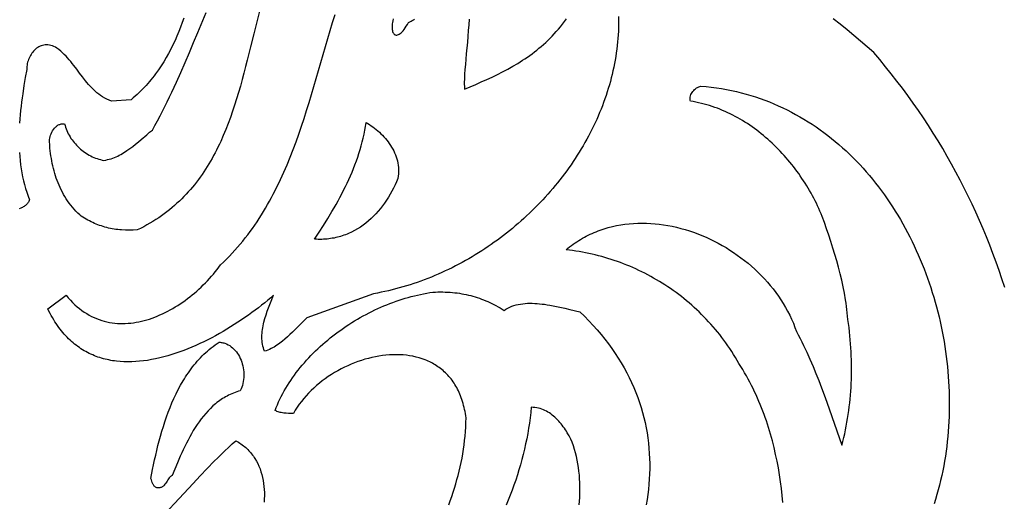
# Model space of a CAD drawing. Extents: x 1.3 to 22.6, y 1.3 to 22.7.
# Tile 9 of 12: x 11 to 14.8, y 13.1 to 15. Entities that reach past the tile are written whole.
import ezdxf

# ---------------------------------------------------------------- set-up
doc = ezdxf.new("R2010")
doc.units = 0

msp = doc.modelspace()

# ---------------------------------------------------------------- linework, layer by layer
for points in [[(11.9596, 15.0095), (11.9466, 14.9584), (11.934, 14.9072), (11.9215, 14.8561), (11.9089, 14.8052), (11.9024, 14.7798), (11.8958, 14.7546), (11.8891, 14.7295), (11.8821, 14.7045), (11.875, 14.6798), (11.8675, 14.6552), (11.8598, 14.6308), (11.8518, 14.6066), (11.8434, 14.5827), (11.8347, 14.5591), (11.8255, 14.5358), (11.8159, 14.5127), (11.8058, 14.49), (11.8006, 14.4788), (11.7952, 14.4676), (11.7897, 14.4566), (11.7841, 14.4456), (11.7783, 14.4348), (11.7724, 14.424), (11.7663, 14.4134), (11.7601, 14.4028), (11.7537, 14.3924), (11.7471, 14.382), (11.7404, 14.3718), (11.7336, 14.3617), (11.7265, 14.3517), (11.7193, 14.3418), (11.7119, 14.3321), (11.7043, 14.3224), (11.6965, 14.3129), (11.6885, 14.3036), (11.6803, 14.2943), (11.6719, 14.2852), (11.6633, 14.2762), (11.6545, 14.2674), (11.6455, 14.2587), (11.6363, 14.2501), (11.6269, 14.2417), (11.6172, 14.2335), (11.6073, 14.2254), (11.5972, 14.2174), (11.5868, 14.2096), (11.5762, 14.202), (11.5654, 14.1945), (11.5543, 14.1872), (11.5429, 14.18), (11.5313, 14.1731), (11.5195, 14.1663), (11.5073, 14.1596), (11.4949, 14.1532), (11.4823, 14.1469), (11.467, 14.146), (11.4518, 14.1458), (11.4368, 14.146), (11.4219, 14.1469), (11.4145, 14.1475), (11.4072, 14.1483), (11.3999, 14.1493), (11.3927, 14.1504), (11.3855, 14.1516), (11.3783, 14.153), (11.3712, 14.1545), (11.3642, 14.1562), (11.3572, 14.1581), (11.3503, 14.1601), (11.3434, 14.1623), (11.3366, 14.1646), (11.3298, 14.1671), (11.3231, 14.1697), (11.3164, 14.1725), (11.3099, 14.1755), (11.3033, 14.1786), (11.2969, 14.1819), (11.2905, 14.1854), (11.2841, 14.189), (11.2779, 14.1928), (11.2717, 14.1968), (11.2655, 14.2009), (11.2595, 14.2052), (11.2519, 14.2125), (11.2446, 14.2199), (11.2377, 14.2275), (11.231, 14.2352), (11.2246, 14.2431), (11.2185, 14.2512), (11.2127, 14.2593), (11.2071, 14.2676), (11.2019, 14.2761), (11.1969, 14.2846), (11.1921, 14.2933), (11.1876, 14.3021), (11.1833, 14.311), (11.1793, 14.32), (11.1755, 14.3291), (11.172, 14.3382), (11.1687, 14.3475), (11.1656, 14.3569), (11.1627, 14.3663), (11.16, 14.3758), (11.1575, 14.3853), (11.1552, 14.3949), (11.1531, 14.4046), (11.1512, 14.4143), (11.1495, 14.4241), (11.1479, 14.4339), (11.1465, 14.4437), (11.1453, 14.4536), (11.1442, 14.4634), (11.1433, 14.4733), (11.1419, 14.4931), (11.1422, 14.4978), (11.143, 14.503), (11.1443, 14.5084), (11.1461, 14.5141), (11.1484, 14.5198), (11.1512, 14.5256), (11.1544, 14.5312), (11.158, 14.5366), (11.162, 14.5416), (11.1642, 14.544), (11.1665, 14.5462), (11.1689, 14.5483), (11.1713, 14.5502), (11.1739, 14.552), (11.1765, 14.5536), (11.1793, 14.5549), (11.1821, 14.5561), (11.185, 14.557), (11.188, 14.5577), (11.191, 14.5582), (11.1942, 14.5583), (11.1974, 14.5582), (11.2007, 14.5578), (11.2025, 14.5512), (11.2045, 14.5447), (11.2068, 14.5383), (11.2093, 14.532), (11.2121, 14.5257), (11.2152, 14.5196), (11.2184, 14.5136), (11.2219, 14.5076), (11.2256, 14.5018), (11.2296, 14.4962), (11.2337, 14.4906), (11.238, 14.4852), (11.2425, 14.48), (11.2472, 14.4749), (11.252, 14.47), (11.257, 14.4652), (11.2622, 14.4606), (11.2675, 14.4562), (11.273, 14.4519), (11.2786, 14.4479), (11.2843, 14.444), (11.2901, 14.4404), (11.2961, 14.437), (11.3021, 14.4337), (11.3083, 14.4308), (11.3145, 14.428), (11.3208, 14.4255), (11.3272, 14.4232), (11.3337, 14.4212), (11.3402, 14.4194), (11.3467, 14.4179), (11.3533, 14.4166), (11.3604, 14.4179), (11.3673, 14.4194), (11.3741, 14.4211), (11.3808, 14.4231), (11.3874, 14.4254), (11.3939, 14.4278), (11.4002, 14.4305), (11.4065, 14.4334), (11.4127, 14.4364), (11.4187, 14.4397), (11.4247, 14.4431), (11.4307, 14.4466), (11.4365, 14.4503), (11.4423, 14.4542), (11.4537, 14.4622), (11.4649, 14.4707), (11.4759, 14.4795), (11.4868, 14.4885), (11.4976, 14.4977), (11.5192, 14.5161), (11.5301, 14.5252), (11.541, 14.5342), (11.5511, 14.5521), (11.561, 14.5702), (11.5707, 14.5885), (11.5802, 14.6068), (11.5896, 14.6253), (11.5988, 14.6439), (11.6079, 14.6626), (11.6168, 14.6814), (11.6343, 14.7193), (11.6513, 14.7574), (11.668, 14.7958), (11.6845, 14.8344), (11.7008, 14.8732), (11.717, 14.912), (11.7493, 14.9896)], [(11.6632, 14.9679), (11.6569, 14.9503), (11.6504, 14.9327), (11.6435, 14.9153), (11.6363, 14.8981), (11.6288, 14.881), (11.6209, 14.8641), (11.6126, 14.8474), (11.6038, 14.8309), (11.5947, 14.8146), (11.585, 14.7985), (11.5749, 14.7827), (11.5643, 14.767), (11.5532, 14.7516), (11.5475, 14.744), (11.5416, 14.7365), (11.5355, 14.729), (11.5293, 14.7217), (11.523, 14.7143), (11.5165, 14.7071), (11.5099, 14.6999), (11.5031, 14.6928), (11.4962, 14.6857), (11.4891, 14.6788), (11.4818, 14.6719), (11.4744, 14.6651), (11.4668, 14.6583), (11.459, 14.6517), (11.3825, 14.6458), (11.3733, 14.6493), (11.3646, 14.6532), (11.3562, 14.6575), (11.3481, 14.6623), (11.3404, 14.6673), (11.333, 14.6727), (11.3259, 14.6784), (11.319, 14.6844), (11.3123, 14.6907), (11.3059, 14.6971), (11.2996, 14.7038), (11.2935, 14.7107), (11.2875, 14.7178), (11.2817, 14.7249), (11.2703, 14.7396), (11.2591, 14.7546), (11.2479, 14.7697), (11.2366, 14.7846), (11.2308, 14.792), (11.2249, 14.7993), (11.2189, 14.8064), (11.2127, 14.8135), (11.2063, 14.8203), (11.1998, 14.827), (11.193, 14.8334), (11.186, 14.8396), (11.1787, 14.8456), (11.1711, 14.8512), (11.1651, 14.8548), (11.1592, 14.8577), (11.1534, 14.8601), (11.1476, 14.8619), (11.142, 14.8632), (11.1364, 14.8639), (11.131, 14.8642), (11.1257, 14.864), (11.1205, 14.8633), (11.1155, 14.8622), (11.1106, 14.8607), (11.1058, 14.8588), (11.1012, 14.8565), (11.0968, 14.8539), (11.0925, 14.8509), (11.0884, 14.8476), (11.0846, 14.8441), (11.0809, 14.8402), (11.0774, 14.8361), (11.0741, 14.8318), (11.071, 14.8273), (11.0682, 14.8225), (11.0656, 14.8176), (11.0633, 14.8126), (11.0611, 14.8074), (11.0593, 14.8021), (11.0577, 14.7967), (11.0564, 14.7913), (11.0553, 14.7858), (11.0546, 14.7803), (11.0541, 14.7747), (11.054, 14.7692), (11.0485, 14.7381), (11.0433, 14.7066), (11.0385, 14.6746), (11.0363, 14.6585), (11.0342, 14.6424), (11.0323, 14.6262), (11.0306, 14.6099), (11.029, 14.5936), (11.0276, 14.5773), (11.0265, 14.561)], [(13.3474, 14.9744), (13.3476, 14.9602), (13.3475, 14.946), (13.3473, 14.9318), (13.3467, 14.9176), (13.346, 14.9035), (13.345, 14.8893), (13.3437, 14.8752), (13.3423, 14.8612), (13.3406, 14.8471), (13.3387, 14.8331), (13.3366, 14.8191), (13.3342, 14.8052), (13.3317, 14.7913), (13.3289, 14.7774), (13.3259, 14.7636), (13.3227, 14.7498), (13.3193, 14.7361), (13.3157, 14.7224), (13.3119, 14.7087), (13.3078, 14.6951), (13.3036, 14.6816), (13.2992, 14.6681), (13.2946, 14.6546), (13.2897, 14.6413), (13.2847, 14.6279), (13.2795, 14.6147), (13.2741, 14.6014), (13.2685, 14.5883), (13.2627, 14.5752), (13.2568, 14.5622), (13.2506, 14.5493), (13.2443, 14.5364), (13.2378, 14.5236), (13.2311, 14.5109), (13.2243, 14.4982), (13.2173, 14.4856), (13.2101, 14.4731), (13.2027, 14.4607), (13.1952, 14.4484), (13.1875, 14.4361), (13.1796, 14.424), (13.1716, 14.4119), (13.1634, 14.3999), (13.1551, 14.388), (13.1466, 14.3762), (13.138, 14.3645), (13.1292, 14.3529), (13.1202, 14.3414), (13.1111, 14.33), (13.1019, 14.3187), (13.0925, 14.3075), (13.083, 14.2964), (13.0733, 14.2854), (13.0635, 14.2745), (13.0536, 14.2637), (13.0435, 14.2531), (13.0333, 14.2425), (13.023, 14.2321), (13.0125, 14.2218), (13.002, 14.2116), (12.9913, 14.2015), (12.9804, 14.1916), (12.9695, 14.1817), (12.9584, 14.172), (12.9472, 14.1625), (12.9359, 14.153), (12.9245, 14.1437), (12.913, 14.1346), (12.9014, 14.1255), (12.8896, 14.1166), (12.8778, 14.1079), (12.8659, 14.0992), (12.8538, 14.0908), (12.8417, 14.0824), (12.8294, 14.0742), (12.8171, 14.0662), (12.8047, 14.0583), (12.7922, 14.0506), (12.7796, 14.043), (12.7669, 14.0356), (12.7541, 14.0283), (12.7412, 14.0212), (12.7283, 14.0142), (12.7153, 14.0074), (12.7022, 14.0008), (12.689, 13.9943), (12.6758, 13.988), (12.6624, 13.9819), (12.649, 13.976), (12.6356, 13.9702), (12.6221, 13.9646), (12.6085, 13.9591), (12.5948, 13.9539), (12.5811, 13.9488), (12.5674, 13.9439), (12.5536, 13.9392), (12.5397, 13.9347), (12.5258, 13.9303), (12.5118, 13.9262), (12.4978, 13.9222), (12.4837, 13.9185), (12.4696, 13.9149), (12.4554, 13.9115), (12.4413, 13.9083), (12.427, 13.9053), (12.4128, 13.9026), (12.3984, 13.9), (12.1401, 13.8061), (12.1303, 13.7972), (12.1208, 13.7881), (12.1021, 13.7694), (12.0835, 13.7508), (12.0741, 13.7417), (12.0646, 13.7327), (12.0548, 13.724), (12.0448, 13.7157), (12.0345, 13.7078), (12.0291, 13.704), (12.0237, 13.7003), (12.0182, 13.6968), (12.0125, 13.6934), (12.0068, 13.6902), (12.0008, 13.6872), (11.9948, 13.6843), (11.9886, 13.6816), (11.9822, 13.6791), (11.9757, 13.6767), (11.9731, 13.6834), (11.971, 13.6902), (11.9692, 13.697), (11.9678, 13.7039), (11.9668, 13.7109), (11.9661, 13.718), (11.9657, 13.7251), (11.9656, 13.7322), (11.9657, 13.7394), (11.9662, 13.7466), (11.9669, 13.7538), (11.9678, 13.761), (11.969, 13.7683), (11.9703, 13.7755), (11.9718, 13.7827), (11.9735, 13.7898), (11.9774, 13.8041), (11.9817, 13.8181), (11.9864, 13.8318), (11.9914, 13.8452), (11.9964, 13.8582), (12.0014, 13.8707), (12.0108, 13.8941), (11.9996, 13.8844), (11.9881, 13.8747), (11.9763, 13.8651), (11.9643, 13.8554), (11.9519, 13.8458), (11.9393, 13.8362), (11.9264, 13.8266), (11.9133, 13.8171), (11.8999, 13.8078), (11.8863, 13.7985), (11.8725, 13.7893), (11.8585, 13.7802), (11.8443, 13.7713), (11.8299, 13.7625), (11.8154, 13.7539), (11.8007, 13.7455), (11.7859, 13.7373), (11.7709, 13.7293), (11.7558, 13.7215), (11.7406, 13.7139), (11.7253, 13.7067), (11.7099, 13.6996), (11.6944, 13.6929), (11.6789, 13.6865), (11.6633, 13.6804), (11.6477, 13.6746), (11.632, 13.6691), (11.6164, 13.6641), (11.6007, 13.6593), (11.585, 13.655), (11.5694, 13.6511), (11.5537, 13.6476), (11.5381, 13.6445), (11.5226, 13.6418), (11.5071, 13.6397), (11.4917, 13.638), (11.4764, 13.6367), (11.4611, 13.636), (11.446, 13.6358), (11.431, 13.6362), (11.4161, 13.637), (11.4014, 13.6385), (11.3941, 13.6394), (11.3868, 13.6405), (11.3796, 13.6417), (11.3724, 13.6431), (11.3652, 13.6446), (11.3581, 13.6463), (11.3511, 13.6481), (11.3441, 13.6501), (11.3371, 13.6523), (11.3302, 13.6546), (11.3234, 13.6571), (11.3166, 13.6597), (11.3098, 13.6625), (11.3031, 13.6655), (11.2965, 13.6686), (11.2899, 13.6719), (11.2834, 13.6754), (11.277, 13.679), (11.2706, 13.6829), (11.2643, 13.6869), (11.258, 13.6911), (11.2519, 13.6954), (11.2458, 13.7), (11.2397, 13.7047), (11.2337, 13.7096), (11.2278, 13.7148), (11.222, 13.7201), (11.2163, 13.7256), (11.2106, 13.7313), (11.205, 13.7371), (11.1995, 13.7432), (11.1941, 13.7495), (11.1888, 13.756), (11.1835, 13.7627), (11.1784, 13.7696), (11.1733, 13.7767), (11.1683, 13.784), (11.1634, 13.7915), (11.1586, 13.7993), (11.1539, 13.8072), (11.1493, 13.8154), (11.1448, 13.8238), (11.1403, 13.8324), (11.136, 13.8412), (11.2066, 13.8941), (11.2149, 13.8841), (11.2234, 13.8747), (11.232, 13.8658), (11.2408, 13.8574), (11.2497, 13.8495), (11.2587, 13.8421), (11.2678, 13.8352), (11.2771, 13.8288), (11.2864, 13.8228), (11.2959, 13.8173), (11.3054, 13.8122), (11.3151, 13.8076), (11.3249, 13.8034), (11.3347, 13.7997), (11.3446, 13.7964), (11.3546, 13.7935), (11.3646, 13.791), (11.3747, 13.789), (11.3848, 13.7873), (11.395, 13.786), (11.4053, 13.7851), (11.4156, 13.7846), (11.4259, 13.7845), (11.4362, 13.7847), (11.4466, 13.7853), (11.4569, 13.7862), (11.4673, 13.7875), (11.4777, 13.7891), (11.4881, 13.791), (11.4984, 13.7933), (11.5088, 13.7958), (11.5191, 13.7987), (11.5294, 13.8019), (11.5397, 13.8054), (11.5499, 13.8091), (11.5601, 13.8132), (11.5703, 13.8175), (11.5804, 13.8221), (11.5904, 13.8269), (11.6004, 13.832), (11.6103, 13.8373), (11.6201, 13.8429), (11.6298, 13.8487), (11.6395, 13.8548), (11.649, 13.861), (11.6585, 13.8675), (11.6678, 13.8741), (11.6771, 13.881), (11.6862, 13.888), (11.6952, 13.8952), (11.7041, 13.9026), (11.7128, 13.9102), (11.7214, 13.9179), (11.7299, 13.9258), (11.7382, 13.9339), (11.7463, 13.942), (11.7543, 13.9503), (11.7622, 13.9588), (11.7698, 13.9673), (11.7773, 13.976), (11.7846, 13.9847), (11.7917, 13.9936), (11.7986, 14.0025), (11.8053, 14.0116), (11.8169, 14.0225), (11.8282, 14.0337), (11.8393, 14.0449), (11.8501, 14.0564), (11.8607, 14.068), (11.8711, 14.0797), (11.8813, 14.0916), (11.8912, 14.1037), (11.9009, 14.1159), (11.9105, 14.1282), (11.9198, 14.1406), (11.9288, 14.1532), (11.9377, 14.166), (11.9465, 14.1788), (11.955, 14.1918), (11.9633, 14.2049), (11.9714, 14.2182), (11.9794, 14.2315), (11.9872, 14.245), (11.9948, 14.2585), (12.0023, 14.2722), (12.0096, 14.286), (12.0167, 14.2999), (12.0237, 14.3139), (12.0306, 14.328), (12.0373, 14.3421), (12.0439, 14.3564), (12.0503, 14.3707), (12.0628, 14.3997), (12.0748, 14.4289), (12.0864, 14.4585), (12.0976, 14.4883), (12.1083, 14.5183), (12.1188, 14.5486), (12.1289, 14.579), (12.1388, 14.6096), (12.1484, 14.6404), (12.1579, 14.6713), (12.1671, 14.7022), (12.1763, 14.7333), (12.1943, 14.7954), (12.2122, 14.8576), (12.2303, 14.9196), (12.2396, 14.9504), (12.2489, 14.9811)], [(12.4742, 14.9645), (12.4727, 14.9577), (12.4716, 14.9513), (12.4707, 14.9451), (12.4702, 14.9393), (12.47, 14.9338), (12.4701, 14.9288), (12.4705, 14.9241), (12.4712, 14.9198), (12.4721, 14.9159), (12.4733, 14.9124), (12.4748, 14.9094), (12.4765, 14.9069), (12.4785, 14.9049), (12.4806, 14.9033), (12.483, 14.9023), (12.4856, 14.9018), (12.4884, 14.9019), (12.4914, 14.9025), (12.4945, 14.9037), (12.4979, 14.9055), (12.5013, 14.9079), (12.505, 14.9109), (12.5087, 14.9146), (12.5126, 14.9189), (12.5167, 14.9239), (12.5208, 14.9296), (12.525, 14.936), (12.5293, 14.9431), (12.5337, 14.951), (12.5386, 14.9533), (12.5434, 14.9558), (12.548, 14.9584), (12.5525, 14.9612), (12.5569, 14.9641)], [(12.768, 14.964), (12.7668, 14.942), (12.7652, 14.9195), (12.7634, 14.8969), (12.7615, 14.8743), (12.7575, 14.8299), (12.7538, 14.788), (12.7523, 14.7684), (12.751, 14.75), (12.7502, 14.7331), (12.7498, 14.7178), (12.7498, 14.7108), (12.7499, 14.7042), (12.7502, 14.6982), (12.7506, 14.6927), (12.7941, 14.7111), (12.8154, 14.7204), (12.8364, 14.7298), (12.8572, 14.7395), (12.8777, 14.7493), (12.8979, 14.7595), (12.9178, 14.77), (12.9373, 14.7809), (12.9566, 14.7923), (12.9661, 14.7982), (12.9755, 14.8042), (12.9848, 14.8104), (12.9941, 14.8167), (13.0033, 14.8232), (13.0123, 14.8298), (13.0213, 14.8366), (13.0302, 14.8436), (13.0391, 14.8508), (13.0478, 14.8582), (13.0564, 14.8657), (13.065, 14.8735), (13.0735, 14.8815), (13.0818, 14.8897), (13.0901, 14.8982), (13.0983, 14.9069), (13.1063, 14.9158), (13.1143, 14.925), (13.1222, 14.9344), (13.13, 14.9441), (13.1377, 14.9541), (13.1453, 14.9643)], [(14.8437, 13.9244), (14.833, 13.9573), (14.8218, 13.9901), (14.8102, 14.0227), (14.7982, 14.0552), (14.7858, 14.0876), (14.7729, 14.1197), (14.7597, 14.1518), (14.746, 14.1836), (14.7318, 14.2153), (14.7173, 14.2468), (14.7023, 14.2781), (14.6869, 14.3093), (14.6711, 14.3403), (14.6548, 14.371), (14.6381, 14.4016), (14.621, 14.432), (14.6035, 14.4622), (14.5855, 14.4921), (14.5671, 14.5219), (14.5483, 14.5514), (14.529, 14.5808), (14.5093, 14.6098), (14.4892, 14.6387), (14.4686, 14.6673), (14.4476, 14.6957), (14.4262, 14.7239), (14.4043, 14.7518), (14.382, 14.7794), (14.3593, 14.8068), (14.3361, 14.8339), (14.3109, 14.8563), (14.2853, 14.8786), (14.2593, 14.9006), (14.233, 14.9224), (14.2064, 14.944), (14.1795, 14.9654)], [(13.9844, 13.0911), (13.9817, 13.118), (13.9786, 13.1449), (13.975, 13.1716), (13.9711, 13.1983), (13.9666, 13.2248), (13.9617, 13.2512), (13.9562, 13.2775), (13.9503, 13.3037), (13.9437, 13.3297), (13.9402, 13.3427), (13.9366, 13.3556), (13.9328, 13.3685), (13.9289, 13.3813), (13.9248, 13.3941), (13.9205, 13.4069), (13.9161, 13.4197), (13.9115, 13.4324), (13.9068, 13.445), (13.9019, 13.4577), (13.8968, 13.4702), (13.8915, 13.4828), (13.8861, 13.4953), (13.8804, 13.5077), (13.8746, 13.5201), (13.8686, 13.5325), (13.8624, 13.5448), (13.856, 13.5571), (13.8495, 13.5694), (13.8427, 13.5815), (13.8357, 13.5937), (13.8285, 13.6058), (13.8211, 13.6178), (13.8135, 13.6298), (13.8068, 13.6416), (13.8, 13.6532), (13.793, 13.6647), (13.7858, 13.6761), (13.7784, 13.6873), (13.7709, 13.6984), (13.7632, 13.7093), (13.7554, 13.7201), (13.7474, 13.7308), (13.7393, 13.7413), (13.731, 13.7516), (13.7226, 13.7619), (13.7141, 13.7719), (13.7054, 13.7818), (13.6965, 13.7916), (13.6875, 13.8012), (13.6784, 13.8107), (13.6692, 13.82), (13.6598, 13.8291), (13.6503, 13.8381), (13.6407, 13.847), (13.631, 13.8557), (13.6211, 13.8642), (13.6111, 13.8726), (13.601, 13.8808), (13.5908, 13.8889), (13.5805, 13.8968), (13.5701, 13.9046), (13.5596, 13.9122), (13.5489, 13.9196), (13.5382, 13.9269), (13.5274, 13.934), (13.5165, 13.9409), (13.5055, 13.9477), (13.4944, 13.9543), (13.4832, 13.9607), (13.4719, 13.967), (13.4606, 13.9731), (13.4491, 13.979), (13.4376, 13.9848), (13.426, 13.9904), (13.4144, 13.9958), (13.4026, 14.0011), (13.3908, 14.0062), (13.379, 14.0111), (13.367, 14.0158), (13.355, 14.0204), (13.343, 14.0248), (13.3309, 14.029), (13.3187, 14.033), (13.3065, 14.0369), (13.2943, 14.0405), (13.282, 14.044), (13.2696, 14.0473), (13.2572, 14.0505), (13.2448, 14.0534), (13.2323, 14.0562), (13.2198, 14.0588), (13.2073, 14.0612), (13.1947, 14.0634), (13.1821, 14.0654), (13.1695, 14.0672), (13.1569, 14.0689), (13.1442, 14.0704), (13.151, 14.0759), (13.1579, 14.0813), (13.1648, 14.0865), (13.1718, 14.0916), (13.1789, 14.0965), (13.186, 14.1012), (13.1932, 14.1058), (13.2004, 14.1102), (13.2077, 14.1145), (13.2151, 14.1186), (13.2225, 14.1226), (13.23, 14.1264), (13.2375, 14.13), (13.2451, 14.1335), (13.2528, 14.1368), (13.2604, 14.14), (13.2682, 14.143), (13.2759, 14.1459), (13.2838, 14.1486), (13.2916, 14.1512), (13.2995, 14.1537), (13.3075, 14.156), (13.3235, 14.1601), (13.3396, 14.1637), (13.3558, 14.1667), (13.3722, 14.1691), (13.3886, 14.171), (13.4052, 14.1723), (13.4218, 14.1731), (13.4384, 14.1734), (13.4552, 14.1732), (13.4719, 14.1724), (13.4887, 14.1711), (13.5054, 14.1693), (13.5222, 14.167), (13.5389, 14.1643), (13.5556, 14.161), (13.5723, 14.1573), (13.5889, 14.1531), (13.6054, 14.1485), (13.6218, 14.1434), (13.6382, 14.1378), (13.6544, 14.1319), (13.6705, 14.1255), (13.6865, 14.1186), (13.7023, 14.1114), (13.7179, 14.1037), (13.7334, 14.0957), (13.7487, 14.0872), (13.7638, 14.0784), (13.7786, 14.0692), (13.7933, 14.0596), (13.8076, 14.0497), (13.8218, 14.0394), (13.8357, 14.0287), (13.8492, 14.0177), (13.8625, 14.0064), (13.8755, 13.9947), (13.8882, 13.9827), (13.9005, 13.9704), (13.9125, 13.9578), (13.9242, 13.9449), (13.9354, 13.9317), (13.9463, 13.9182), (13.9568, 13.9045), (13.9668, 13.8905), (13.9765, 13.8762), (13.9857, 13.8616), (13.9944, 13.8468), (14.0027, 13.8318), (14.0105, 13.8165), (14.0178, 13.801), (14.0247, 13.7853), (14.031, 13.7694), (14.0367, 13.7533), (14.0438, 13.74), (14.0508, 13.7267), (14.0575, 13.7134), (14.0641, 13.6999), (14.0706, 13.6865), (14.0769, 13.6729), (14.0891, 13.6457), (14.1009, 13.6183), (14.1122, 13.5908), (14.1232, 13.5631), (14.1338, 13.5354), (14.1441, 13.5075), (14.1542, 13.4796), (14.174, 13.4238), (14.1934, 13.3681), (14.213, 13.3127), (14.2168, 13.3276), (14.2203, 13.3425), (14.2237, 13.3573), (14.2268, 13.3722), (14.2297, 13.3871), (14.2325, 13.402), (14.235, 13.4169), (14.2373, 13.4318), (14.2394, 13.4468), (14.2414, 13.4617), (14.2431, 13.4767), (14.2447, 13.4917), (14.246, 13.5067), (14.2472, 13.5218), (14.2482, 13.5369), (14.2489, 13.552), (14.2495, 13.5672), (14.2499, 13.5824), (14.2501, 13.5976), (14.2502, 13.6129), (14.25, 13.6282), (14.2497, 13.6436), (14.2491, 13.659), (14.2484, 13.6744), (14.2475, 13.69), (14.2465, 13.7055), (14.2452, 13.7211), (14.2438, 13.7368), (14.2422, 13.7526), (14.2404, 13.7684), (14.2384, 13.7843), (14.2363, 13.8002), (14.2351, 13.8129), (14.2338, 13.8256), (14.2323, 13.8382), (14.2307, 13.8509), (14.2288, 13.8636), (14.2269, 13.8762), (14.2225, 13.9015), (14.2176, 13.9268), (14.2121, 13.952), (14.2061, 13.9771), (14.1997, 14.0022), (14.1929, 14.0272), (14.1857, 14.0521), (14.1782, 14.077), (14.1703, 14.1017), (14.1622, 14.1264), (14.1538, 14.151), (14.1453, 14.1754), (14.1365, 14.1997), (14.1323, 14.2099), (14.128, 14.22), (14.1235, 14.2301), (14.1188, 14.2401), (14.114, 14.2501), (14.1091, 14.26), (14.104, 14.2699), (14.0987, 14.2797), (14.0934, 14.2895), (14.0878, 14.2992), (14.0822, 14.3088), (14.0764, 14.3184), (14.0704, 14.3279), (14.0644, 14.3374), (14.0582, 14.3467), (14.0518, 14.356), (14.0454, 14.3652), (14.0388, 14.3743), (14.0321, 14.3833), (14.0253, 14.3922), (14.0183, 14.401), (14.0112, 14.4098), (14.004, 14.4184), (13.9967, 14.4269), (13.9893, 14.4353), (13.9817, 14.4436), (13.9741, 14.4518), (13.9663, 14.4599), (13.9584, 14.4678), (13.9504, 14.4757), (13.9423, 14.4834), (13.9341, 14.4909), (13.9258, 14.4984), (13.9174, 14.5057), (13.9089, 14.5128), (13.9003, 14.5198), (13.8916, 14.5267), (13.8828, 14.5334), (13.8739, 14.54), (13.8649, 14.5464), (13.8558, 14.5527), (13.8467, 14.5588), (13.8374, 14.5647), (13.8281, 14.5705), (13.8187, 14.576), (13.8092, 14.5815), (13.7996, 14.5867), (13.7899, 14.5918), (13.7802, 14.5967), (13.7703, 14.6013), (13.7605, 14.6059), (13.7505, 14.6102), (13.7405, 14.6143), (13.7303, 14.6182), (13.7202, 14.6219), (13.7099, 14.6254), (13.6996, 14.6287), (13.6893, 14.6318), (13.6788, 14.6347), (13.6683, 14.6374), (13.6578, 14.6398), (13.6472, 14.642), (13.6365, 14.644), (13.6258, 14.6458), (13.6253, 14.6485), (13.625, 14.6512), (13.6249, 14.6539), (13.6249, 14.6565), (13.6251, 14.6591), (13.6254, 14.6617), (13.6264, 14.6666), (13.628, 14.6713), (13.63, 14.6758), (13.6325, 14.6801), (13.6354, 14.684), (13.6386, 14.6877), (13.6421, 14.6911), (13.6458, 14.6942), (13.6498, 14.697), (13.6539, 14.6995), (13.6581, 14.7015), (13.6625, 14.7032), (13.6668, 14.7045), (13.6668, 14.7045), (13.687, 14.7027), (13.7069, 14.7004), (13.7267, 14.6977), (13.7463, 14.6947), (13.7657, 14.6912), (13.7849, 14.6873), (13.8039, 14.6831), (13.8227, 14.6784), (13.8414, 14.6734), (13.8598, 14.668), (13.8781, 14.6623), (13.8962, 14.6562), (13.914, 14.6497), (13.9317, 14.6429), (13.9492, 14.6358), (13.9665, 14.6282), (13.9836, 14.6204), (14.0005, 14.6122), (14.0171, 14.6037), (14.0336, 14.5949), (14.0499, 14.5858), (14.066, 14.5763), (14.0819, 14.5665), (14.0975, 14.5565), (14.113, 14.5461), (14.1282, 14.5354), (14.1433, 14.5245), (14.1581, 14.5132), (14.1728, 14.5017), (14.1872, 14.4899), (14.2014, 14.4779), (14.2154, 14.4656), (14.2291, 14.453), (14.2427, 14.4401), (14.2561, 14.427), (14.2692, 14.4137), (14.2821, 14.4001), (14.2948, 14.3863), (14.3073, 14.3723), (14.3195, 14.358), (14.3315, 14.3435), (14.3434, 14.3288), (14.3549, 14.3139), (14.3663, 14.2987), (14.3774, 14.2834), (14.3883, 14.2679), (14.399, 14.2522), (14.4095, 14.2363), (14.4197, 14.2202), (14.4297, 14.2039), (14.4394, 14.1875), (14.449, 14.1708), (14.4583, 14.1541), (14.4673, 14.1371), (14.4761, 14.1201), (14.4847, 14.1028), (14.4931, 14.0854), (14.5012, 14.0679), (14.509, 14.0503), (14.5167, 14.0325), (14.5241, 14.0146), (14.5312, 13.9966), (14.5381, 13.9784), (14.5448, 13.9602), (14.5512, 13.9418), (14.5574, 13.9234), (14.5633, 13.9048), (14.569, 13.8862), (14.5744, 13.8674), (14.5796, 13.8486), (14.5845, 13.8297), (14.5892, 13.8108), (14.5936, 13.7917), (14.5977, 13.7727), (14.6016, 13.7535), (14.6053, 13.7343), (14.6087, 13.7151), (14.6118, 13.6958), (14.6147, 13.6765), (14.6173, 13.6571), (14.6197, 13.6377), (14.6218, 13.6183), (14.6236, 13.5989), (14.6252, 13.5795), (14.6265, 13.56), (14.6275, 13.5406), (14.6283, 13.5211), (14.6288, 13.5017), (14.6291, 13.4822), (14.629, 13.4628), (14.6287, 13.4434), (14.6282, 13.424), (14.6273, 13.4047), (14.6262, 13.3854), (14.6248, 13.3661), (14.6231, 13.3469), (14.6212, 13.3277), (14.619, 13.3086), (14.6165, 13.2895), (14.6137, 13.2705), (14.6106, 13.2516), (14.6073, 13.2328), (14.6037, 13.214), (14.5998, 13.1953), (14.5956, 13.1767), (14.5911, 13.1582), (14.5863, 13.1398), (14.5813, 13.1215), (14.5759, 13.1032), (14.5703, 13.0852)], [(11.0257, 14.4476), (11.0269, 14.4316), (11.0283, 14.4157), (11.0301, 14.3999), (11.0323, 14.3842), (11.0349, 14.3686), (11.0379, 14.3532), (11.0414, 14.3379), (11.0452, 14.3228), (11.0496, 14.3078), (11.0544, 14.293), (11.0596, 14.2784), (11.0654, 14.264), (11.0642, 14.2608), (11.0627, 14.2577), (11.0609, 14.2548), (11.059, 14.252), (11.0568, 14.2494), (11.0545, 14.2468), (11.052, 14.2444), (11.0493, 14.2422), (11.0465, 14.24), (11.0436, 14.238), (11.0406, 14.2362), (11.0375, 14.2344), (11.0343, 14.2329), (11.031, 14.2314), (11.0244, 14.2289)], [(12.6892, 13.082), (12.6952, 13.098), (12.701, 13.1142), (12.7064, 13.1304), (12.7117, 13.1467), (12.7167, 13.1631), (12.7214, 13.1795), (12.7258, 13.1961), (12.73, 13.2127), (12.7339, 13.2294), (12.7375, 13.2462), (12.7408, 13.263), (12.7438, 13.28), (12.7465, 13.297), (12.7489, 13.3141), (12.751, 13.3313), (12.7527, 13.3486), (12.7542, 13.3659), (12.7553, 13.3833), (12.7561, 13.4008), (12.7565, 13.4184), (12.7554, 13.427), (12.754, 13.4354), (12.7526, 13.4437), (12.7509, 13.4518), (12.7491, 13.4597), (12.7472, 13.4674), (12.7451, 13.475), (12.7429, 13.4824), (12.7406, 13.4897), (12.7381, 13.4968), (12.7354, 13.5037), (12.7327, 13.5105), (12.7298, 13.5171), (12.7268, 13.5236), (12.7236, 13.5298), (12.7203, 13.536), (12.7169, 13.542), (12.7134, 13.5478), (12.7098, 13.5535), (12.706, 13.559), (12.7022, 13.5644), (12.6982, 13.5696), (12.6941, 13.5747), (12.6899, 13.5796), (12.6856, 13.5843), (12.6812, 13.5889), (12.6767, 13.5934), (12.6721, 13.5977), (12.6674, 13.6019), (12.6627, 13.606), (12.6578, 13.6098), (12.6528, 13.6136), (12.6477, 13.6172), (12.6426, 13.6207), (12.6374, 13.624), (12.6321, 13.6272), (12.6267, 13.6302), (12.6212, 13.6331), (12.6157, 13.6359), (12.6101, 13.6385), (12.6044, 13.641), (12.5986, 13.6433), (12.587, 13.6477), (12.575, 13.6515), (12.5628, 13.6547), (12.5505, 13.6575), (12.5379, 13.6597), (12.5251, 13.6615), (12.5122, 13.6627), (12.4992, 13.6635), (12.486, 13.6637), (12.4727, 13.6636), (12.4593, 13.6629), (12.4459, 13.6618), (12.4324, 13.6602), (12.4188, 13.6582), (12.4053, 13.6557), (12.3917, 13.6528), (12.3781, 13.6495), (12.3646, 13.6458), (12.3511, 13.6416), (12.3377, 13.6371), (12.3244, 13.6321), (12.3112, 13.6268), (12.2981, 13.621), (12.2851, 13.6149), (12.2723, 13.6084), (12.2596, 13.6016), (12.2471, 13.5944), (12.2349, 13.5869), (12.2228, 13.579), (12.211, 13.5707), (12.1995, 13.5622), (12.1882, 13.5533), (12.1772, 13.5441), (12.1666, 13.5346), (12.1562, 13.5248), (12.1462, 13.5146), (12.1366, 13.5042), (12.1273, 13.4936), (12.1185, 13.4826), (12.11, 13.4714), (12.102, 13.4599), (12.0944, 13.4482), (12.0873, 13.4362), (12.0782, 13.4362), (12.0688, 13.4364), (12.0592, 13.4368), (12.0498, 13.4377), (12.0451, 13.4383), (12.0406, 13.4391), (12.0361, 13.44), (12.0319, 13.4412), (12.0278, 13.4425), (12.0238, 13.4441), (12.0201, 13.4459), (12.0167, 13.448), (12.0209, 13.459), (12.0255, 13.4699), (12.0303, 13.4807), (12.0353, 13.4914), (12.0406, 13.5021), (12.0462, 13.5127), (12.0519, 13.5232), (12.0579, 13.5336), (12.0642, 13.5439), (12.0706, 13.5542), (12.0773, 13.5643), (12.0842, 13.5744), (12.0913, 13.5843), (12.0987, 13.5942), (12.1062, 13.604), (12.1139, 13.6136), (12.1218, 13.6232), (12.1299, 13.6326), (12.1382, 13.6419), (12.1467, 13.6511), (12.1553, 13.6602), (12.1641, 13.6692), (12.1731, 13.678), (12.1823, 13.6868), (12.1915, 13.6953), (12.201, 13.7038), (12.2106, 13.7122), (12.2203, 13.7204), (12.2302, 13.7284), (12.2402, 13.7364), (12.2504, 13.7441), (12.2606, 13.7518), (12.271, 13.7593), (12.2815, 13.7666), (12.2921, 13.7738), (12.3028, 13.7809), (12.3137, 13.7878), (12.3246, 13.7945), (12.3356, 13.8011), (12.3467, 13.8075), (12.3579, 13.8137), (12.3691, 13.8198), (12.3805, 13.8257), (12.3919, 13.8314), (12.4033, 13.837), (12.4149, 13.8423), (12.4264, 13.8475), (12.4381, 13.8525), (12.4498, 13.8574), (12.4615, 13.862), (12.4733, 13.8665), (12.4851, 13.8707), (12.4969, 13.8748), (12.5087, 13.8786), (12.5206, 13.8823), (12.5325, 13.8858), (12.5444, 13.889), (12.5563, 13.8921), (12.5682, 13.8949), (12.5801, 13.8975), (12.592, 13.9), (12.6039, 13.9022), (12.6158, 13.9041), (12.6276, 13.9059), (12.6276, 13.9059), (12.6375, 13.9064), (12.6472, 13.9067), (12.6569, 13.9068), (12.6664, 13.9067), (12.6759, 13.9065), (12.6853, 13.9061), (12.6945, 13.9055), (12.7037, 13.9048), (12.7128, 13.9039), (12.7219, 13.9028), (12.7308, 13.9015), (12.7397, 13.9001), (12.7484, 13.8985), (12.7572, 13.8967), (12.7658, 13.8947), (12.7744, 13.8926), (12.7829, 13.8903), (12.7913, 13.8879), (12.7997, 13.8852), (12.808, 13.8824), (12.8162, 13.8794), (12.8244, 13.8763), (12.8325, 13.8729), (12.8406, 13.8694), (12.8487, 13.8658), (12.8566, 13.8619), (12.8646, 13.8579), (12.8725, 13.8537), (12.8803, 13.8494), (12.8882, 13.8449), (12.8959, 13.8402), (12.9037, 13.8353), (12.9109, 13.84), (12.9184, 13.8442), (12.9261, 13.8479), (12.934, 13.8512), (12.9422, 13.854), (12.9505, 13.8564), (12.9589, 13.8584), (12.9676, 13.86), (12.9764, 13.8612), (12.9854, 13.8621), (12.9944, 13.8627), (13.0037, 13.8629), (13.013, 13.8628), (13.0224, 13.8625), (13.0319, 13.8619), (13.0415, 13.8611), (13.0512, 13.86), (13.0609, 13.8588), (13.0707, 13.8573), (13.0805, 13.8557), (13.1002, 13.852), (13.1199, 13.8479), (13.1395, 13.8435), (13.159, 13.8389), (13.1971, 13.8298), (13.2149, 13.8125), (13.2321, 13.795), (13.2486, 13.7774), (13.2645, 13.7597), (13.2797, 13.7418), (13.2943, 13.7237), (13.3082, 13.7055), (13.3216, 13.6872), (13.3343, 13.6688), (13.3463, 13.6502), (13.3578, 13.6316), (13.3687, 13.6128), (13.379, 13.5939), (13.3887, 13.5749), (13.3978, 13.5558), (13.4063, 13.5366), (13.4142, 13.5174), (13.4216, 13.498), (13.4284, 13.4786), (13.4346, 13.4591), (13.4403, 13.4396), (13.4455, 13.42), (13.4501, 13.4003), (13.4541, 13.3806), (13.4577, 13.3608), (13.4607, 13.341), (13.4632, 13.3212), (13.4652, 13.3013), (13.4666, 13.2814), (13.4676, 13.2615), (13.4681, 13.2415), (13.4681, 13.2216), (13.4676, 13.2016), (13.4666, 13.1817), (13.4651, 13.1617), (13.4632, 13.1418), (13.4608, 13.1219), (13.458, 13.102), (13.4547, 13.0821)], [(13.1953, 13.0819), (13.1965, 13.0964), (13.1973, 13.1108), (13.1978, 13.1253), (13.198, 13.1397), (13.1979, 13.1542), (13.1975, 13.1687), (13.1967, 13.1831), (13.1955, 13.1975), (13.194, 13.2118), (13.1922, 13.2262), (13.1899, 13.2404), (13.1873, 13.2546), (13.1843, 13.2688), (13.1808, 13.2829), (13.1769, 13.2969), (13.1727, 13.3108), (13.1679, 13.3246), (13.1621, 13.3367), (13.1557, 13.3489), (13.1488, 13.3611), (13.1452, 13.3671), (13.1414, 13.373), (13.1374, 13.3788), (13.1334, 13.3846), (13.1292, 13.3903), (13.1248, 13.3958), (13.1203, 13.4012), (13.1157, 13.4065), (13.111, 13.4115), (13.1061, 13.4165), (13.1011, 13.4212), (13.0959, 13.4257), (13.0906, 13.43), (13.0852, 13.4341), (13.0796, 13.4379), (13.0739, 13.4415), (13.0681, 13.4448), (13.0621, 13.4478), (13.056, 13.4505), (13.0497, 13.4529), (13.0433, 13.455), (13.0368, 13.4567), (13.0302, 13.4581), (13.0234, 13.459), (13.0164, 13.4596), (13.0094, 13.4599), (13.0073, 13.4395), (13.0048, 13.4191), (13.002, 13.3988), (12.9988, 13.3785), (12.9953, 13.3582), (12.9915, 13.338), (12.9873, 13.3178), (12.9828, 13.2976), (12.978, 13.2775), (12.9728, 13.2574), (12.9673, 13.2374), (12.9615, 13.2175), (12.9553, 13.1977), (12.9489, 13.1779), (12.9421, 13.1582), (12.935, 13.1386), (12.9276, 13.1191), (12.9199, 13.0996), (12.9119, 13.0803)], [(11.5895, 13.0468), (11.6444, 13.1061), (11.699, 13.165), (11.7262, 13.194), (11.7535, 13.2226), (11.7809, 13.2506), (11.7946, 13.2644), (11.8084, 13.278), (11.8222, 13.2915), (11.8361, 13.3047), (11.85, 13.3177), (11.864, 13.3305), (11.864, 13.3305), (11.8693, 13.3275), (11.8745, 13.3245), (11.8795, 13.3213), (11.8844, 13.318), (11.8891, 13.3146), (11.8937, 13.311), (11.8982, 13.3074), (11.9025, 13.3037), (11.9067, 13.2998), (11.9108, 13.2959), (11.9147, 13.2918), (11.9185, 13.2877), (11.9222, 13.2835), (11.9257, 13.2792), (11.9291, 13.2747), (11.9324, 13.2702), (11.9355, 13.2657), (11.9386, 13.261), (11.9442, 13.2514), (11.9494, 13.2415), (11.954, 13.2313), (11.9582, 13.2208), (11.9619, 13.2101), (11.9651, 13.1991), (11.9679, 13.1879), (11.9702, 13.1765), (11.9721, 13.1649), (11.9735, 13.1532), (11.9744, 13.1412), (11.975, 13.1292), (11.9751, 13.117), (11.9748, 13.1047), (11.9741, 13.0923)]]:
    msp.add_lwpolyline(points)
for points in [[(12.3693, 14.5638), (12.3759, 14.5597), (12.3824, 14.5555), (12.389, 14.551), (12.3954, 14.5464), (12.4019, 14.5415), (12.4082, 14.5364), (12.4145, 14.531), (12.4206, 14.5255), (12.4266, 14.5198), (12.4325, 14.5139), (12.4382, 14.5078), (12.4437, 14.5015), (12.4491, 14.4951), (12.4542, 14.4885), (12.4591, 14.4817), (12.4638, 14.4747), (12.4682, 14.4677), (12.4723, 14.4604), (12.4762, 14.453), (12.4797, 14.4455), (12.4829, 14.4379), (12.4858, 14.4301), (12.4883, 14.4222), (12.4904, 14.4142), (12.4922, 14.406), (12.4936, 14.3978), (12.4945, 14.3895), (12.495, 14.381), (12.495, 14.3725), (12.4946, 14.3639), (12.4937, 14.3552), (12.4923, 14.3464), (12.4872, 14.3338), (12.4817, 14.3214), (12.4758, 14.3091), (12.4695, 14.297), (12.4629, 14.2851), (12.456, 14.2735), (12.4487, 14.2621), (12.4411, 14.251), (12.4331, 14.2401), (12.4248, 14.2296), (12.4162, 14.2194), (12.4072, 14.2095), (12.398, 14.2), (12.3884, 14.1908), (12.3785, 14.1821), (12.3684, 14.1737), (12.3579, 14.1658), (12.3472, 14.1584), (12.3361, 14.1514), (12.3248, 14.1449), (12.3132, 14.1389), (12.3014, 14.1334), (12.2954, 14.1309), (12.2893, 14.1285), (12.2831, 14.1262), (12.2769, 14.1241), (12.2706, 14.1221), (12.2643, 14.1203), (12.2579, 14.1186), (12.2514, 14.1171), (12.2449, 14.1157), (12.2383, 14.1145), (12.2317, 14.1134), (12.225, 14.1125), (12.2182, 14.1118), (12.2114, 14.1112), (12.2045, 14.1108), (12.1976, 14.1106), (12.1906, 14.1105), (12.1835, 14.1106), (12.1764, 14.1109), (12.1693, 14.1114), (12.1868, 14.1379), (12.204, 14.1646), (12.2207, 14.1915), (12.237, 14.2185), (12.2449, 14.2321), (12.2527, 14.2457), (12.2603, 14.2594), (12.2678, 14.2732), (12.275, 14.287), (12.2821, 14.3009), (12.2891, 14.3148), (12.2958, 14.3288), (12.3023, 14.3429), (12.3086, 14.3571), (12.3146, 14.3713), (12.3205, 14.3856), (12.3261, 14.3999), (12.3314, 14.4144), (12.3365, 14.4289), (12.3413, 14.4435), (12.3458, 14.4582), (12.3501, 14.473), (12.3541, 14.4879), (12.3578, 14.5029), (12.3611, 14.518), (12.3642, 14.5331), (12.3669, 14.5484), (12.3693, 14.5638)], [(11.7994, 13.7123), (11.8032, 13.7119), (11.807, 13.7114), (11.8106, 13.7107), (11.8143, 13.7099), (11.8178, 13.709), (11.8213, 13.7079), (11.828, 13.7054), (11.8345, 13.7023), (11.8406, 13.6987), (11.8464, 13.6947), (11.852, 13.6903), (11.8572, 13.6854), (11.8621, 13.6802), (11.8667, 13.6746), (11.8709, 13.6687), (11.8749, 13.6625), (11.8785, 13.6561), (11.8817, 13.6494), (11.8847, 13.6424), (11.8872, 13.6353), (11.8895, 13.628), (11.8914, 13.6206), (11.8929, 13.6131), (11.894, 13.6055), (11.8948, 13.5978), (11.8953, 13.5902), (11.8953, 13.5825), (11.895, 13.5748), (11.8943, 13.5672), (11.8932, 13.5597), (11.8917, 13.5522), (11.8898, 13.5449), (11.8876, 13.5378), (11.8849, 13.5309), (11.8818, 13.5241), (11.875, 13.5221), (11.8683, 13.5199), (11.8617, 13.5176), (11.8552, 13.5151), (11.8489, 13.5124), (11.8426, 13.5096), (11.8365, 13.5066), (11.8305, 13.5035), (11.8246, 13.5003), (11.8188, 13.4968), (11.8131, 13.4933), (11.8075, 13.4896), (11.802, 13.4858), (11.7966, 13.4819), (11.7913, 13.4778), (11.7861, 13.4736), (11.7759, 13.4649), (11.7662, 13.4557), (11.7567, 13.4461), (11.7477, 13.4362), (11.7389, 13.4258), (11.7305, 13.4151), (11.7223, 13.4041), (11.7145, 13.3928), (11.7069, 13.3813), (11.6996, 13.3695), (11.6925, 13.3576), (11.6857, 13.3454), (11.6791, 13.3331), (11.6727, 13.3207), (11.6665, 13.3082), (11.6605, 13.2956), (11.6547, 13.2829), (11.649, 13.2703), (11.6381, 13.2451), (11.6276, 13.2201), (11.6176, 13.1956), (11.6154, 13.1944), (11.6134, 13.1931), (11.6115, 13.1916), (11.6097, 13.19), (11.6064, 13.1864), (11.6033, 13.1824), (11.6005, 13.1783), (11.5978, 13.174), (11.5925, 13.1654), (11.5896, 13.1614), (11.5866, 13.1577), (11.5849, 13.156), (11.5832, 13.1544), (11.5814, 13.153), (11.5795, 13.1517), (11.5774, 13.1505), (11.5752, 13.1496), (11.5729, 13.1488), (11.5704, 13.1482), (11.5678, 13.1479), (11.565, 13.1478), (11.562, 13.1479), (11.5588, 13.1483), (11.5557, 13.1495), (11.5529, 13.151), (11.5505, 13.1527), (11.5484, 13.1546), (11.5466, 13.1567), (11.5451, 13.159), (11.5437, 13.1613), (11.5425, 13.1638), (11.5405, 13.1689), (11.5388, 13.1741), (11.5371, 13.1791), (11.5362, 13.1815), (11.5351, 13.1838), (11.5421, 13.2194), (11.5458, 13.2375), (11.5497, 13.2558), (11.5538, 13.2742), (11.5581, 13.2927), (11.5627, 13.3112), (11.5675, 13.3298), (11.5726, 13.3485), (11.5779, 13.367), (11.5836, 13.3856), (11.5895, 13.4041), (11.5958, 13.4224), (11.6024, 13.4406), (11.6094, 13.4587), (11.6168, 13.4766), (11.6246, 13.4942), (11.6328, 13.5116), (11.6414, 13.5287), (11.6504, 13.5455), (11.6599, 13.5619), (11.6649, 13.57), (11.6699, 13.578), (11.6751, 13.5859), (11.6804, 13.5937), (11.6858, 13.6014), (11.6914, 13.609), (11.697, 13.6165), (11.7029, 13.6238), (11.7088, 13.631), (11.7149, 13.6381), (11.7211, 13.6451), (11.7275, 13.6519), (11.734, 13.6586), (11.7407, 13.6652), (11.7475, 13.6716), (11.7544, 13.6779), (11.7615, 13.684), (11.7688, 13.69), (11.7762, 13.6958), (11.7838, 13.7015), (11.7915, 13.7069), (11.7994, 13.7123)]]:
    msp.add_lwpolyline(points, close=True)

doc.saveas('drawing.dxf')
